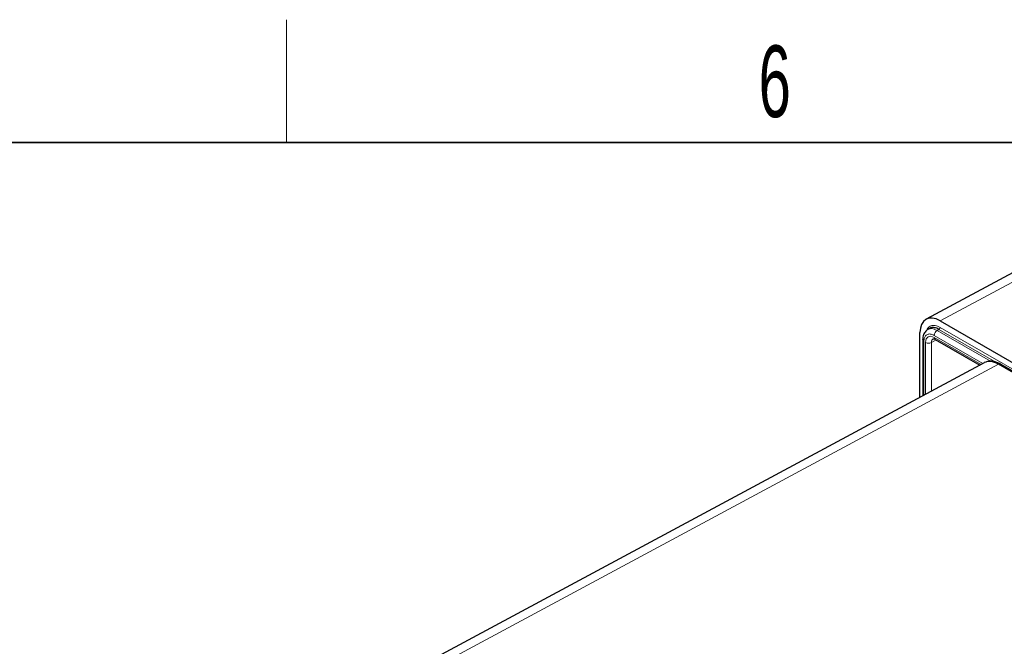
# Paper-space layout 'Blatt4' of a CAD drawing. Header units: millimetres. Extents: x 5 to 418, y 2 to 292.
# Tile 70 of 72: x 252 to 300, y 258 to 288. Entities that reach past the tile are written whole.
import ezdxf

# ---------------------------------------------------------------- set-up
doc = ezdxf.new("R2010")
doc.units = ezdxf.units.MM
doc.layers.add('SLD-0', color=7, linetype='Continuous')
doc.styles.add('SLDTEXTSTYLE0', font='TXT', dxfattribs={"width": 0.605})

psp = doc.layouts.new('Blatt4')

# ---------------------------------------------------------------- linework, layer by layer
at = {"color": 7, "linetype": 'Continuous', "lineweight": 25}
for p, q in [((303.954, 278.143), (296, 273.866)), ((296.687, 273.79), (321.766, 259.312)), ((296.164, 273.418), (296.077, 273.366)), ((295.698, 270.057), (295.698, 273.218)), ((295.833, 272.867), (295.834, 272.871)), ((295.833, 272.867), (295.833, 270.13)), ((296.444, 272.886), (298.622, 271.628)), ((298.843, 271.747), (268.182, 255.273)), ((352.769, 241.001), (299.627, 271.679))]:
    psp.add_line(p, q, dxfattribs=at)
at = {"color": 7, "linetype": 'Continuous', "lineweight": 18}
for p, q in [((304.635, 278.063), (296.687, 273.79)), ((296.626, 273.374), (296.54, 273.323)), ((296.54, 273.323), (299.146, 271.818)), ((299.4, 271.773), (296.626, 273.374)), ((296.683, 273.471), (322.619, 258.498)), ((296.493, 272.857), (296.258, 272.731)), ((298.772, 271.709), (296.4, 273.078)), ((296.402, 272.977), (298.683, 271.661)), ((295.892, 272.785), (295.892, 270.162)), ((295.978, 270.208), (295.978, 272.732)), ((296.258, 272.731), (296.258, 270.359)), ((299.53, 271.671), (268.732, 255.123)), ((352.672, 240.992), (299.53, 271.671))]:
    psp.add_line(p, q, dxfattribs=at)
for centre, radius, start, end in [((296.707, 273.064), 0.308, 122.9181, 177.3706), ((296.56, 273.477), 0.123, 302.9181, 357.3706), ((295.929, 272.874), 0.096, 184.0943, 247.2258), ((296.501, 272.967), 0.0988, 173.763, 234.9248), ((296.12, 273.006), 0.308, 242.6565, 296.7662), ((299.586, 271.589), 0.099, 65.3541, 124.5852)]:
    psp.add_arc(centre, radius, start, end, dxfattribs=at)
at = {"color": 7, "linetype": 'Continuous', "lineweight": 25}
for centre, major_axis, ratio, start_param, end_param in [((296.688, 272.646), (-0.7, 1.213), 0.577206, 5.498021, 7.068512), ((299.527, 270.526), (-0.695, 1.216), 0.577273, 5.500542, 6.268088)]:
    psp.add_ellipse(centre, major_axis=major_axis, ratio=ratio, start_param=start_param, end_param=end_param, dxfattribs=at)
at = {"color": 7, "linetype": 'Continuous', "lineweight": 18}
for centre, major_axis, ratio, start_param, end_param in [((296.402, 272.487), (-0.3, 0.52), 0.577206, 5.498021, 7.068512), ((296.544, 272.569), (-0.205, 0.344), 0.576943, 6.261428, 7.059805)]:
    psp.add_ellipse(centre, major_axis=major_axis, ratio=ratio, start_param=start_param, end_param=end_param, dxfattribs=at)
at = {"color": 7, "linetype": 'Continuous', "lineweight": 25}
for points, knots in [([(296.059, 273.353), (296.007, 273.307), (295.902, 273.214), (295.839, 273.03), (295.839, 272.913), (295.839, 272.87)], [0, 0, 0, 0, 0.383141, 0.775232, 1, 1, 1, 1]), ([(296.626, 273.374), (296.626, 273.374), (296.553, 273.416), (296.408, 273.468), (296.247, 273.472), (296.185, 273.42), (296.17, 273.407)], [0, 0, 0, 0, 0.000033, 0.429805, 0.858889, 1, 1, 1, 1]), ([(296.343, 272.915), (296.344, 272.915), (296.345, 272.917), (296.351, 272.92), (296.405, 272.907), (296.437, 272.89), (296.444, 272.886)], [0, 0, 0, 0, 0.053386, 0.546136, 0.902846, 1, 1, 1, 1]), ([(299.627, 271.679), (299.571, 271.708), (299.417, 271.787), (299.185, 271.842), (299.026, 271.802), (298.959, 271.785)], [0, 0, 0, 0, 0.254077, 0.686878, 1, 1, 1, 1])]:
    psp.add_open_spline(points, degree=3, knots=knots, dxfattribs=at)
at = {"color": 7, "linetype": 'Continuous', "lineweight": 18}
for points, knots in [([(296.037, 273.329), (296.05, 273.365), (296.089, 273.473), (296.232, 273.56), (296.442, 273.583), (296.602, 273.509), (296.683, 273.471)], [0, 0, 0, 0, 0.142658, 0.427343, 0.713492, 1, 1, 1, 1]), ([(296.069, 273.349), (296.109, 273.373), (296.2, 273.427), (296.371, 273.406), (296.491, 273.347), (296.54, 273.323)], [0, 0, 0, 0, 0.3191063, 0.7252927, 1, 1, 1, 1]), ([(296.4, 273.078), (296.361, 273.098), (296.267, 273.145), (296.124, 273.156), (295.995, 273.098), (295.908, 272.972), (295.897, 272.847), (295.892, 272.785)], [0, 0, 0, 0, 0.144179, 0.35662, 0.574262, 0.787153, 1, 1, 1, 1])]:
    psp.add_open_spline(points, degree=3, knots=knots, dxfattribs=at)
at = {"layer": 'SLD-0', "lineweight": 18}
psp.add_line((264.75, 282.5), (264.75, 288.5), dxfattribs=at)
at = {"layer": 'SLD-0', "lineweight": 35}
psp.add_line((408, 282.5), (26, 282.5), dxfattribs=at)

# ---------------------------------------------------------------- texts
at = {"layer": 'SLD-0', "insert": (288.603, 287.243), "char_height": 3.5, "attachment_point": 2, "style": 'SLDTEXTSTYLE0'}
psp.add_mtext('6', dxfattribs=at)

doc.saveas('drawing.dxf')
